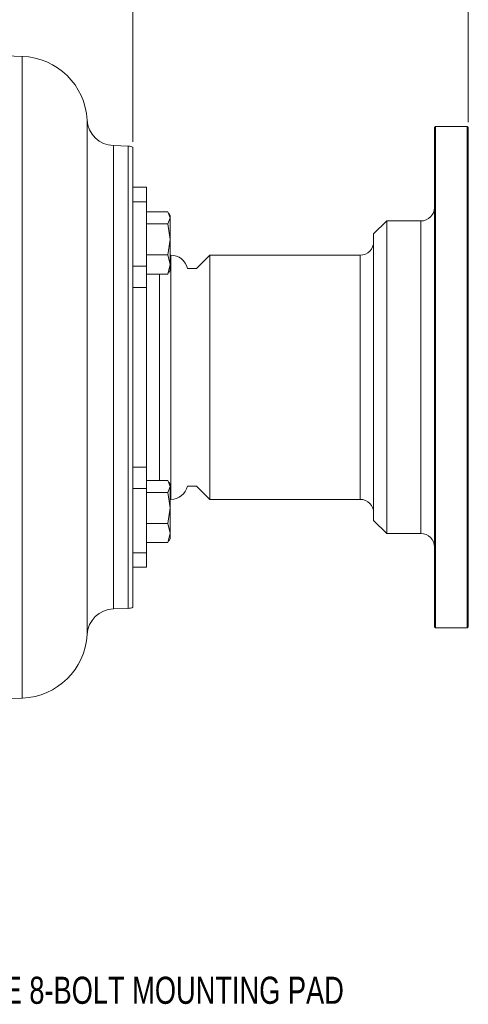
# Model space of a CAD drawing. Header units: inches. Extents: x 0.3 to 33.9, y 0.2 to 21.6.
# Tile 7 of 18: x 12.2 to 16.4, y 5 to 14. Entities that reach past the tile are written whole.
import ezdxf

# ---------------------------------------------------------------- set-up
doc = ezdxf.new("R2010")
doc.units = ezdxf.units.IN
doc.header["$MEASUREMENT"] = 0
doc.layers.add('SLD-0', color=7, linetype='Continuous', lineweight=15)
doc.styles.add('SLDTEXTSTYLE0', font='TXT', dxfattribs={"width": 0.75})
doc.dimstyles.new('SLDDIMSTYLE1', dxfattribs={"dimtxt": 0.25, "dimasz": 0.13, "dimexe": 0, "dimexo": 0.0625, "dimgap": 0.0625, "dimtad": 0, "dimtih": 1, "dimtoh": 1, "dimrnd": 1e-09, "dimzin": 12, "dimdsep": 46, "dimtxsty": 'SLDTEXTSTYLE0', "dimsah": 1, "dimcen": 0.09, "dimadec": 0, "dimazin": 3, "dimtfac": 1, "dimtofl": 0, "dimtmove": 0, "dimatfit": 3, "dimfxl": 1, "dimfrac": 2, "dimtolj": 1, "dimtzin": 12, "dimarcsym": 0})

# ---------------------------------------------------------------- blocks, each defined once
blk = doc.blocks.new('_D_8')
at = {"layer": 'SLD-0'}
for p, q in [((13.2862, 12.897), (13.2862, 15.0353)), ((8.7182, 14.9103), (10.3835, 14.9103)), ((10.5231, 14.9471), (10.4723, 14.9471)), ((10.4723, 14.9471), (10.4723, 14.5502)), ((11.4813, 14.9471), (11.5321, 14.9471)), ((11.5321, 14.9471), (11.5321, 14.5502)), ((13.2862, 14.9103), (11.6209, 14.9103)), ((10.4723, 14.5502), (10.5231, 14.5502)), ((11.5321, 14.5502), (11.4813, 14.5502))]:
    blk.add_line(p, q, dxfattribs=at)
for points in [[(8.7182, 14.9103), (8.8482, 14.8903), (8.8482, 14.9303)], [(13.2862, 14.9103), (13.1562, 14.9303), (13.1562, 14.8903)]]:
    blk.add_solid(points, dxfattribs=at)
at = {"layer": 'SLD-0', "char_height": 0.25, "attachment_point": 1, "style": 'SLDTEXTSTYLE0'}
for s, insert in [('4.57', (10.5774, 15.3202, -0.8581)), ('116.0', (10.5866, 14.8725, -0.8581))]:
    blk.add_mtext(s, dxfattribs=dict(at, insert=insert))
blk = doc.blocks.new('_D_9')
at = {"layer": 'SLD-0'}
for p, q in [((16.3753, 13.0779), (16.3753, 16.2164)), ((8.7182, 16.0914), (11.9281, 16.0914)), ((12.0676, 16.1282), (12.0168, 16.1282)), ((12.0168, 16.1282), (12.0168, 15.7313)), ((13.0258, 16.1282), (13.0766, 16.1282)), ((13.0766, 16.1282), (13.0766, 15.7313)), ((16.3753, 16.0914), (13.1654, 16.0914)), ((12.0168, 15.7313), (12.0676, 15.7313)), ((13.0766, 15.7313), (13.0258, 15.7313))]:
    blk.add_line(p, q, dxfattribs=at)
for points in [[(8.7182, 16.0914), (8.8482, 16.0714), (8.8482, 16.1114)], [(16.3753, 16.0914), (16.2453, 16.1114), (16.2453, 16.0714)]]:
    blk.add_solid(points, dxfattribs=at)
at = {"layer": 'SLD-0', "char_height": 0.25, "attachment_point": 1, "style": 'SLDTEXTSTYLE0'}
for s, insert in [('7.66', (12.1219, 16.5013, -0.8581)), ('194.5', (12.1311, 16.0536, -0.8581))]:
    blk.add_mtext(s, dxfattribs=dict(at, insert=insert))

msp = doc.modelspace()

# ---------------------------------------------------------------- linework, layer by layer
at = {"color": 7, "linetype": 'Continuous', "lineweight": 15}
for p, q in [((12.2668, 13.684), (8.7182, 13.8079)), ((16.0733, 13.0379), (16.0633, 13.0279)), ((16.0633, 8.4279), (16.0633, 13.0279)), ((16.3653, 13.0379), (16.0733, 13.0379)), ((16.0733, 13.0379), (16.0733, 8.4179)), ((16.3753, 13.0279), (16.3653, 13.0379)), ((16.3653, 13.0379), (16.3653, 8.4179)), ((16.3753, 13.0279), (16.3753, 10.7279)), ((13.2424, 12.857), (13.1052, 12.8618)), ((13.2862, 12.847), (13.2862, 12.295)), ((13.4112, 12.4779), (13.2862, 12.4779)), ((13.4112, 12.3454), (13.4112, 12.4779)), ((13.4112, 12.3454), (13.2862, 12.3454)), ((13.4112, 11.7522), (13.4112, 12.3454)), ((13.2862, 12.1544), (13.2862, 12.295)), ((13.4112, 12.2511), (13.4112, 12.196)), ((13.4112, 12.2511), (13.6076, 12.2511)), ((13.63, 12.196), (13.6076, 12.2511)), ((13.4112, 12.196), (13.4112, 12.1409)), ((13.6076, 12.1409), (13.63, 12.196)), ((13.63, 12.2149), (13.618, 12.2356)), ((13.63, 12.2149), (13.63, 12.196)), ((13.63, 12.196), (13.63, 11.9978)), ((15.6233, 12.1679), (15.5033, 12.0479)), ((15.9383, 12.1679), (15.6233, 12.1679)), ((15.6233, 12.1679), (15.6233, 9.2879)), ((13.2862, 12.1544), (13.2862, 10.7279)), ((13.4112, 12.1409), (13.4112, 11.9978)), ((13.6076, 12.1409), (13.4112, 12.1409)), ((13.63, 11.9978), (13.6076, 12.1409)), ((13.4112, 11.8547), (13.4112, 11.9978)), ((13.6076, 11.8547), (13.63, 11.9978)), ((13.63, 11.9978), (13.63, 11.7667)), ((15.5033, 12.0479), (15.5033, 9.4079)), ((13.4112, 11.8547), (13.6076, 11.8547)), ((13.4112, 11.7667), (13.4112, 11.8547)), ((13.63, 11.7667), (13.6076, 11.8547)), ((13.6362, 11.8529), (13.63, 11.8529)), ((13.9953, 11.8529), (13.8728, 11.7304)), ((15.3783, 11.8529), (13.9953, 11.8529)), ((13.9953, 11.8529), (13.9953, 9.6029)), ((13.2862, 11.7522), (13.4112, 11.7522)), ((13.4112, 11.7667), (13.4112, 11.6788)), ((13.4112, 11.5557), (13.4112, 11.7522)), ((13.6076, 11.6788), (13.63, 11.7667)), ((13.618, 11.6943), (13.63, 11.7149)), ((13.63, 11.7667), (13.63, 11.7149)), ((13.8728, 11.7304), (13.7878, 11.7304)), ((13.4112, 11.6788), (13.6076, 11.6788)), ((13.6142, 11.6949), (13.6076, 11.6788)), ((13.4112, 11.5557), (13.2862, 11.5557)), ((13.4112, 9.9002), (13.4112, 11.5557)), ((13.2862, 10.7279), (13.2862, 8.6088)), ((16.3753, 10.7279), (16.3753, 8.4279)), ((13.2862, 9.9002), (13.4112, 9.9002)), ((13.4112, 9.7037), (13.4112, 9.9002)), ((13.4112, 9.7771), (13.4112, 9.722)), ((13.4112, 9.7771), (13.6076, 9.7771)), ((13.4112, 9.6669), (13.4112, 9.722)), ((13.63, 9.722), (13.6076, 9.7771)), ((13.6076, 9.6669), (13.63, 9.722)), ((13.63, 9.7409), (13.618, 9.7616)), ((13.63, 9.7409), (13.63, 9.722)), ((13.63, 9.722), (13.63, 9.5238)), ((13.7878, 9.7254), (13.8728, 9.7254)), ((13.8728, 9.7254), (13.9953, 9.6029)), ((13.2862, 9.7037), (13.4112, 9.7037)), ((13.4112, 9.1105), (13.4112, 9.7037)), ((13.4112, 9.6669), (13.4112, 9.5238)), ((13.6076, 9.6669), (13.4112, 9.6669)), ((13.63, 9.5238), (13.6076, 9.6669)), ((13.63, 9.6029), (13.6362, 9.6029)), ((13.9953, 9.6029), (15.3783, 9.6029)), ((13.4112, 9.3807), (13.4112, 9.5238)), ((13.6076, 9.3807), (13.63, 9.5238)), ((13.63, 9.5238), (13.63, 9.2927)), ((13.4112, 9.3807), (13.6076, 9.3807)), ((13.4112, 9.2927), (13.4112, 9.3807)), ((13.63, 9.2927), (13.6076, 9.3807)), ((15.5033, 9.4079), (15.6233, 9.2879)), ((13.4112, 9.2927), (13.4112, 9.2048)), ((13.6076, 9.2048), (13.63, 9.2927)), ((13.63, 9.2927), (13.63, 9.2409)), ((15.6233, 9.2879), (15.9383, 9.2879)), ((13.4112, 9.2048), (13.6076, 9.2048)), ((13.6142, 9.2209), (13.6076, 9.2048)), ((13.618, 9.2203), (13.63, 9.2409)), ((13.2862, 9.1105), (13.4112, 9.1105)), ((13.4112, 8.9779), (13.4112, 9.1105)), ((13.2862, 8.9779), (13.4112, 8.9779)), ((13.1052, 8.5941), (13.2424, 8.5989)), ((16.0633, 8.4279), (16.0733, 8.4179)), ((16.0733, 8.4179), (16.3653, 8.4179)), ((16.3653, 8.4179), (16.3753, 8.4279)), ((10.77, 7.7196), (12.2668, 7.7719))]:
    msp.add_line(p, q, dxfattribs=at)
at = {"color": 8, "linetype": 'Continuous', "lineweight": 15}
for p, q in [((12.2668, 13.684), (12.2668, 10.7279)), ((12.8643, 13.098), (12.8643, 8.3578)), ((13.1052, 10.7279), (13.1052, 12.8618)), ((13.2424, 12.857), (13.2424, 10.7279)), ((15.9383, 9.2879), (15.9383, 12.1679)), ((13.6362, 9.6029), (13.6362, 11.8529)), ((15.3783, 9.6029), (15.3783, 11.8529)), ((13.5312, 11.6788), (13.5312, 9.7771)), ((12.2668, 10.7279), (12.2668, 7.7719)), ((13.1052, 8.5941), (13.1052, 10.7279)), ((13.2424, 10.7279), (13.2424, 8.5989))]:
    msp.add_line(p, q, dxfattribs=at)
at = {"color": 7, "linetype": 'Continuous', "lineweight": 15}
for centre, radius, start, end in [((12.2452, 13.0644), 0.62, 3.11173, 88), ((13.1139, 13.1116), 0.25, 183.11173, 268), ((13.2382, 12.7371), 0.12, 66.42182, 88), ((15.9383, 12.2929), 0.125, 270, 0), ((15.3783, 11.9779), 0.125, 270, 0), ((13.6362, 11.6979), 0.155, 12.10345, 90), ((13.6362, 9.7579), 0.155, 270, 347.89655), ((15.3783, 9.4779), 0.125, 0, 90), ((15.9383, 9.1629), 0.125, 0, 90), ((13.1139, 8.3443), 0.25, 92, 176.88827), ((13.2382, 8.7188), 0.12, 272, 293.57818), ((12.2452, 8.3915), 0.62, 272, 356.88827)]:
    msp.add_arc(centre, radius, start, end, dxfattribs=at)

# ---------------------------------------------------------------- texts
at = {"layer": 'SLD-0', "insert": (11.76, 5.205), "char_height": 0.25, "attachment_point": 1, "style": 'SLDTEXTSTYLE0'}
msp.add_mtext('SAE 8-BOLT MOUNTING PAD', dxfattribs=at)

# ---------------------------------------------------------------- dimensions: what is measured, and where the dimension line sits
at = {"layer": 'SLD-0'}
for base, p2, picture, middle in [((13.2862, 14.9103), (13.2862, 12.847), '_D_8', (11.0022, 14.9103)), ((16.3753, 16.0914), (16.3753, 13.0279), '_D_9', (12.5467, 16.0914))]:
    dim = msp.add_linear_dim(base=base, p1=(8.7182, 17.5257), p2=p2, dimstyle='SLDDIMSTYLE1', dxfattribs=at)
    dim.commit()
    dim.dimension.update_dxf_attribs({"geometry": picture, "text_midpoint": middle, "dimtype": 160})

doc.saveas('drawing.dxf')
